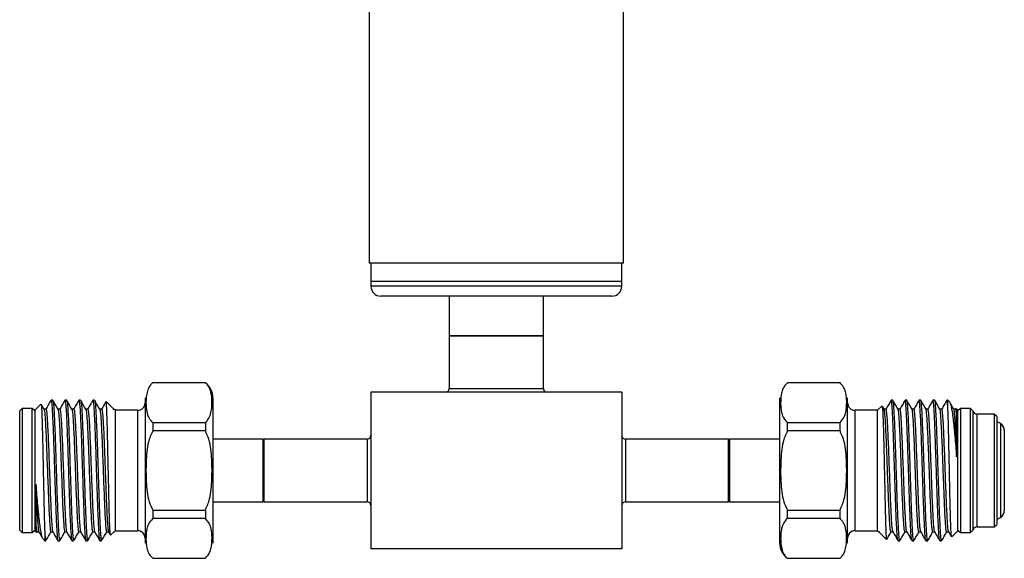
# Model space of a CAD drawing. Header units: inches. Extents: x 3.21 to 12.47, y 1.43 to 9.58.
# Tile 3 of 11: x 7.09 to 9.05, y 3.61 to 4.68. Entities that reach past the tile are written whole.
import ezdxf

# ---------------------------------------------------------------- set-up
doc = ezdxf.new("R2010")
doc.units = ezdxf.units.IN
doc.header["$MEASUREMENT"] = 0

msp = doc.modelspace()

# ---------------------------------------------------------------- linework, layer by layer
at = {"color": 7, "linetype": 'Continuous', "lineweight": 25}
for p, q in [((8.2929, 4.1974), (8.2929, 5.2831)), ((7.7859, 4.8992), (7.7859, 4.1974)), ((8.2929, 4.1974), (7.7859, 4.1974)), ((7.7894, 4.1974), (7.7894, 4.161)), ((8.2894, 4.161), (8.2894, 4.1974)), ((7.7894, 4.161), (7.7894, 4.1512)), ((8.2161, 4.161), (7.7894, 4.161)), ((8.2894, 4.161), (8.2161, 4.161)), ((8.2894, 4.1512), (8.2894, 4.161)), ((8.2161, 4.1512), (7.7894, 4.1512)), ((8.2894, 4.1512), (8.2161, 4.1512)), ((8.2022, 4.1315), (7.8091, 4.1315)), ((7.9456, 4.1315), (7.9456, 4.0528)), ((8.1331, 4.0528), (8.1331, 4.1315)), ((8.2697, 4.1315), (8.2022, 4.1315)), ((7.9456, 4.0528), (7.9456, 3.9478)), ((7.9456, 4.0528), (8.1331, 4.0528)), ((8.1057, 4.0528), (7.9456, 4.0528)), ((8.1331, 4.0528), (8.1057, 4.0528)), ((8.1331, 3.9478), (8.1331, 4.0528)), ((7.4594, 3.959), (7.3544, 3.959)), ((7.3544, 3.959), (7.3544, 3.9587)), ((7.4594, 3.9587), (7.3544, 3.9587)), ((7.4594, 3.959), (7.4594, 3.9587)), ((7.9456, 3.9478), (8.1331, 3.9478)), ((8.7244, 3.959), (8.6194, 3.959)), ((8.6194, 3.9587), (8.6194, 3.959)), ((8.7244, 3.9587), (8.6194, 3.9587)), ((8.7244, 3.9587), (8.7244, 3.959)), ((7.3394, 3.929), (7.3394, 3.9096)), ((7.4744, 3.929), (7.4744, 3.9096)), ((7.7894, 3.9403), (7.7894, 3.6278)), ((8.2894, 3.9403), (7.7894, 3.9403)), ((8.2894, 3.9403), (8.2894, 3.6278)), ((8.6044, 3.6584), (8.6044, 3.929)), ((8.7394, 3.6584), (8.7394, 3.929)), ((7.0943, 3.9078), (7.0893, 3.9033)), ((7.1144, 3.9078), (7.0943, 3.9078)), ((7.0943, 3.9078), (7.0943, 3.6603)), ((7.1194, 3.9028), (7.1144, 3.9078)), ((7.1144, 3.6603), (7.1144, 3.9078)), ((7.1316, 3.9162), (7.1194, 3.904)), ((7.1416, 3.9064), (7.1378, 3.9064)), ((7.1552, 3.924), (7.1518, 3.924)), ((7.1694, 3.9064), (7.1655, 3.9064)), ((7.183, 3.924), (7.1795, 3.924)), ((7.1972, 3.9064), (7.1933, 3.9064)), ((7.2108, 3.924), (7.2073, 3.924)), ((7.225, 3.9064), (7.2211, 3.9064)), ((7.2386, 3.924), (7.2351, 3.924)), ((7.2527, 3.9064), (7.2489, 3.9064)), ((7.2761, 3.9072), (7.2618, 3.9216)), ((7.2759, 3.907), (7.2769, 3.9058)), ((7.2794, 3.904), (7.2769, 3.9064)), ((7.3394, 3.9096), (7.3394, 3.639)), ((7.4744, 3.9096), (7.4744, 3.639)), ((8.8083, 3.913), (8.7994, 3.904)), ((8.8124, 3.9062), (8.8087, 3.9126)), ((8.8161, 3.9064), (8.8123, 3.9064)), ((8.8298, 3.924), (8.8263, 3.924)), ((8.8439, 3.9064), (8.84, 3.9064)), ((8.8575, 3.924), (8.8541, 3.924)), ((8.8717, 3.9064), (8.8678, 3.9064)), ((8.8853, 3.924), (8.8818, 3.924)), ((8.8995, 3.9064), (8.8956, 3.9064)), ((8.9131, 3.924), (8.9096, 3.924)), ((8.9272, 3.9064), (8.9234, 3.9064)), ((8.9394, 3.924), (8.9374, 3.924)), ((8.943, 3.9204), (8.9394, 3.924)), ((8.9394, 3.9098), (8.9394, 3.924)), ((8.955, 3.9064), (8.9512, 3.9064)), ((8.9555, 3.9075), (8.9549, 3.9064)), ((8.9594, 3.904), (8.9559, 3.9075)), ((8.9644, 3.9078), (8.9594, 3.9028)), ((8.9844, 3.9078), (8.9644, 3.9078)), ((8.9644, 3.9078), (8.9644, 3.6603)), ((8.9894, 3.9033), (8.9844, 3.9078)), ((8.9844, 3.784), (8.9844, 3.9078)), ((7.0893, 3.784), (7.0893, 3.9033)), ((7.1194, 3.904), (7.1194, 3.8879)), ((7.1194, 3.8879), (7.1194, 3.664)), ((7.3244, 3.904), (7.2794, 3.904)), ((7.2794, 3.904), (7.2794, 3.8879)), ((7.2794, 3.8879), (7.2794, 3.664)), ((7.3244, 3.904), (7.3244, 3.8879)), ((7.3244, 3.8879), (7.3244, 3.664)), ((8.7994, 3.904), (8.7544, 3.904)), ((8.7544, 3.6801), (8.7544, 3.904)), ((8.7994, 3.6801), (8.7994, 3.904)), ((8.9594, 3.6801), (8.9594, 3.904)), ((8.9894, 3.9033), (8.9894, 3.6648)), ((9.0319, 3.8965), (8.9969, 3.8965)), ((8.9969, 3.8965), (8.9969, 3.6715)), ((9.0369, 3.8915), (9.0319, 3.8965)), ((9.0319, 3.8965), (9.0319, 3.6715)), ((9.0369, 3.8915), (9.0369, 3.6765)), ((7.3544, 3.8799), (7.3544, 3.8628)), ((7.3544, 3.8799), (7.4594, 3.8799)), ((7.4594, 3.8799), (7.4594, 3.8628)), ((8.6194, 3.8628), (8.6194, 3.8799)), ((8.6194, 3.8799), (8.7244, 3.8799)), ((8.7244, 3.8628), (8.7244, 3.8799)), ((9.0444, 3.8775), (9.0369, 3.8818)), ((9.0444, 3.8775), (9.0444, 3.6905)), ((7.4594, 3.8628), (7.3544, 3.8628)), ((8.7244, 3.8628), (8.6194, 3.8628)), ((9.0519, 3.8645), (9.0519, 3.7035)), ((7.5744, 3.8465), (7.4744, 3.8465)), ((7.5769, 3.844), (7.5744, 3.8465)), ((7.5744, 3.7215), (7.5744, 3.8465)), ((7.7819, 3.8465), (7.5769, 3.8465)), ((7.5769, 3.7215), (7.5769, 3.8465)), ((7.7819, 3.8465), (7.7819, 3.7215)), ((8.5019, 3.8465), (8.2969, 3.8465)), ((8.2969, 3.8465), (8.2969, 3.7215)), ((8.5044, 3.8465), (8.5019, 3.844)), ((8.5019, 3.7215), (8.5019, 3.8465)), ((8.6044, 3.8465), (8.5044, 3.8465)), ((8.5044, 3.8465), (8.5044, 3.7215)), ((7.0893, 3.6648), (7.0893, 3.784)), ((8.9844, 3.6603), (8.9844, 3.784)), ((7.4744, 3.7215), (7.5744, 3.7215)), ((7.5744, 3.7215), (7.5769, 3.724)), ((7.5769, 3.7215), (7.7819, 3.7215)), ((8.2969, 3.7215), (8.5019, 3.7215)), ((8.5019, 3.724), (8.5044, 3.7215)), ((8.5044, 3.7215), (8.6044, 3.7215)), ((7.3544, 3.7052), (7.3544, 3.6881)), ((7.3544, 3.7052), (7.4594, 3.7052)), ((7.4594, 3.7052), (7.4594, 3.6881)), ((8.6194, 3.6881), (8.6194, 3.7052)), ((8.6194, 3.7052), (8.7244, 3.7052)), ((8.7244, 3.6881), (8.7244, 3.7052)), ((9.0369, 3.6862), (9.0444, 3.6905)), ((7.4594, 3.6881), (7.3544, 3.6881)), ((8.7244, 3.6881), (8.6194, 3.6881)), ((8.7544, 3.664), (8.7544, 3.6801)), ((8.7994, 3.664), (8.7994, 3.6801)), ((8.9594, 3.664), (8.9594, 3.6801)), ((8.9969, 3.6715), (9.0319, 3.6715)), ((9.0319, 3.6715), (9.0369, 3.6765)), ((7.0893, 3.6648), (7.0943, 3.6603)), ((7.0943, 3.6603), (7.1144, 3.6603)), ((7.1144, 3.6603), (7.1194, 3.6653)), ((7.1194, 3.664), (7.1228, 3.6605)), ((7.1232, 3.6605), (7.1239, 3.6616)), ((7.1237, 3.6616), (7.1276, 3.6616)), ((7.1394, 3.6582), (7.1394, 3.644)), ((7.1515, 3.6616), (7.1554, 3.6616)), ((7.1793, 3.6616), (7.1831, 3.6616)), ((7.2071, 3.6616), (7.2109, 3.6616)), ((7.2348, 3.6616), (7.2387, 3.6616)), ((7.2626, 3.6616), (7.2665, 3.6616)), ((7.2663, 3.6618), (7.27, 3.6554)), ((7.2704, 3.655), (7.2794, 3.664)), ((7.2794, 3.664), (7.3244, 3.664)), ((8.6044, 3.639), (8.6044, 3.6584)), ((8.7394, 3.639), (8.7394, 3.6584)), ((8.7544, 3.664), (8.7994, 3.664)), ((8.7994, 3.664), (8.8018, 3.6616)), ((8.8029, 3.661), (8.8018, 3.6622)), ((8.8026, 3.6608), (8.817, 3.6464)), ((8.826, 3.6616), (8.8299, 3.6616)), ((8.8538, 3.6616), (8.8577, 3.6616)), ((8.8816, 3.6616), (8.8854, 3.6616)), ((8.9093, 3.6616), (8.9132, 3.6616)), ((8.9371, 3.6616), (8.941, 3.6616)), ((8.9472, 3.6518), (8.9594, 3.664)), ((8.9594, 3.6653), (8.9644, 3.6603)), ((8.9644, 3.6603), (8.9844, 3.6603)), ((8.9844, 3.6603), (8.9894, 3.6648)), ((7.1358, 3.6476), (7.1394, 3.644)), ((7.1394, 3.644), (7.1414, 3.644)), ((7.1657, 3.644), (7.1691, 3.644)), ((7.1934, 3.644), (7.1969, 3.644)), ((7.2212, 3.644), (7.2247, 3.644)), ((7.249, 3.644), (7.2525, 3.644)), ((8.8402, 3.644), (8.8436, 3.644)), ((8.8679, 3.644), (8.8714, 3.644)), ((8.8957, 3.644), (8.8992, 3.644)), ((8.9235, 3.644), (8.927, 3.644)), ((8.2894, 3.6278), (7.7894, 3.6278)), ((7.3544, 3.6093), (7.3544, 3.609)), ((7.3544, 3.6093), (7.4594, 3.6093)), ((7.3544, 3.609), (7.4594, 3.609)), ((7.4594, 3.6093), (7.4594, 3.609)), ((8.6194, 3.609), (8.6194, 3.6093)), ((8.6194, 3.6093), (8.7244, 3.6093)), ((8.6194, 3.609), (8.7244, 3.609)), ((8.7244, 3.609), (8.7244, 3.6093))]:
    msp.add_line(p, q, dxfattribs=at)
for centre, radius, start, end in [((7.8091, 4.1512), 0.0197, 180, 270), ((8.2697, 4.1512), 0.0197, 270, 0), ((7.4369, 3.929), 0.0375, 0, 53.1301), ((7.9381, 3.9478), 0.0075, 270, 0), ((8.1406, 3.9478), 0.0075, 180, 270), ((7.3244, 3.919), 0.015, 270, 0), ((8.7544, 3.919), 0.015, 180, 270), ((8.9969, 3.904), 0.0075, 185.7392, 270), ((9.0369, 3.8645), 0.015, 0, 60), ((7.7819, 3.854), 0.0075, 270, 360), ((8.2969, 3.854), 0.0075, 180, 270), ((7.7819, 3.714), 0.0075, 0, 90), ((8.2969, 3.714), 0.0075, 90, 180), ((9.0369, 3.7035), 0.015, 300, 0), ((8.9969, 3.664), 0.0075, 90, 174.2608), ((7.3244, 3.649), 0.015, 0, 90), ((8.7544, 3.649), 0.015, 90, 180), ((8.6419, 3.639), 0.0375, 180, 233.1301)]:
    msp.add_arc(centre, radius, start, end, dxfattribs=at)
for points, knots in [([(7.3544, 3.9587), (7.3525, 3.9569), (7.3473, 3.9517), (7.3434, 3.9421), (7.3414, 3.9307), (7.3409, 3.9184), (7.3415, 3.9054), (7.3442, 3.894), (7.3487, 3.8855), (7.3525, 3.8818), (7.3544, 3.8799)], [0, 0, 0, 0, 0.07519, 0.216129, 0.360849, 0.499976, 0.672427, 0.846348, 0.922349, 1, 1, 1, 1]), ([(7.4594, 3.8799), (7.4612, 3.8817), (7.4665, 3.8869), (7.4703, 3.8966), (7.4723, 3.9079), (7.4728, 3.9202), (7.4722, 3.9333), (7.4696, 3.9446), (7.465, 3.9532), (7.4613, 3.9569), (7.4594, 3.9587)], [0, 0, 0, 0, 0.07519, 0.216129, 0.360849, 0.499976, 0.672427, 0.846348, 0.922349, 1, 1, 1, 1]), ([(8.6194, 3.9587), (8.6162, 3.9551), (8.6103, 3.9484), (8.6075, 3.9379), (8.6059, 3.9247), (8.6059, 3.9114), (8.6081, 3.8981), (8.6113, 3.8884), (8.6168, 3.8826), (8.6194, 3.8799)], [0, 0, 0, 0, 0.147846, 0.269258, 0.390884, 0.638826, 0.763296, 0.889057, 1, 1, 1, 1]), ([(8.7244, 3.8799), (8.7276, 3.8836), (8.7335, 3.8902), (8.7362, 3.9007), (8.7379, 3.9139), (8.7378, 3.9272), (8.7356, 3.9406), (8.7324, 3.9502), (8.7269, 3.956), (8.7244, 3.9587)], [0, 0, 0, 0, 0.147846, 0.269258, 0.390884, 0.638826, 0.763296, 0.889057, 1, 1, 1, 1]), ([(7.132, 3.9161), (7.132, 3.9161), (7.1322, 3.9163), (7.1326, 3.9131), (7.133, 3.9062), (7.1335, 3.8955), (7.134, 3.8817), (7.1344, 3.865), (7.1349, 3.846), (7.1354, 3.825), (7.1358, 3.8028), (7.1363, 3.7798), (7.1368, 3.757), (7.1373, 3.7345), (7.1377, 3.7135), (7.1382, 3.6942), (7.1387, 3.6743), (7.1391, 3.6642), (7.1394, 3.6582)], [0, 0, 0, 0, 0.013647, 0.075239, 0.138617, 0.200207, 0.263542, 0.325861, 0.389968, 0.45258, 0.516996, 0.579976, 0.644745, 0.708377, 0.773855, 0.83751, 0.902952, 1, 1, 1, 1]), ([(7.1379, 3.9062), (7.1362, 3.9091), (7.1343, 3.9124), (7.1323, 3.9158), (7.1321, 3.9162)], [0, 0, 0, 0, 0.883488, 1, 1, 1, 1]), ([(7.1515, 3.9238), (7.1498, 3.9208), (7.1464, 3.915), (7.143, 3.9091), (7.1413, 3.9062)], [0, 0, 0, 0, 0.500046, 1, 1, 1, 1]), ([(7.1416, 3.906), (7.1419, 3.9058), (7.1425, 3.9053), (7.1434, 3.8975), (7.1444, 3.8844), (7.1453, 3.8662), (7.1464, 3.8439), (7.1474, 3.8176), (7.1484, 3.788), (7.1495, 3.7574), (7.1506, 3.7293), (7.1516, 3.7054), (7.1526, 3.686), (7.1536, 3.6721), (7.1545, 3.6639), (7.155, 3.6629), (7.1552, 3.6625)], [0, 0, 0, 0, 0.058827, 0.131023, 0.201693, 0.273736, 0.346376, 0.417831, 0.499664, 0.583183, 0.660135, 0.735989, 0.808429, 0.880869, 0.951704, 1, 1, 1, 1]), ([(7.1518, 3.9235), (7.152, 3.9232), (7.1526, 3.9227), (7.1536, 3.9138), (7.1545, 3.8988), (7.1555, 3.878), (7.1565, 3.8525), (7.1575, 3.8238), (7.1584, 3.7933), (7.1594, 3.7621), (7.1604, 3.7321), (7.1613, 3.7047), (7.1623, 3.681), (7.1633, 3.6622), (7.1643, 3.6499), (7.1651, 3.6439), (7.1655, 3.6446), (7.1657, 3.6448)], [0, 0, 0, 0, 0.057518, 0.128213, 0.197414, 0.267958, 0.339087, 0.409056, 0.47858, 0.549599, 0.620424, 0.689678, 0.760051, 0.831202, 0.901383, 0.970745, 1, 1, 1, 1]), ([(7.1657, 3.9062), (7.164, 3.9091), (7.1606, 3.915), (7.1572, 3.9209), (7.1555, 3.9238)], [0, 0, 0, 0, 0.499953, 1, 1, 1, 1]), ([(7.1555, 3.9234), (7.1555, 3.9235), (7.1559, 3.924), (7.1566, 3.9183), (7.1576, 3.9063), (7.1585, 3.8878), (7.1595, 3.8643), (7.1605, 3.8369), (7.1614, 3.807), (7.1624, 3.776), (7.1634, 3.7452), (7.1644, 3.7164), (7.1653, 3.6919), (7.1663, 3.6721), (7.1671, 3.6574), (7.168, 3.6481), (7.1686, 3.6438), (7.169, 3.6444), (7.1691, 3.6446)], [0, 0, 0, 0, 0.008964, 0.081274, 0.152214, 0.223154, 0.295464, 0.367378, 0.437771, 0.509531, 0.581885, 0.653061, 0.723782, 0.788342, 0.852895, 0.915644, 0.978419, 1, 1, 1, 1]), ([(7.1793, 3.9238), (7.1776, 3.9208), (7.1742, 3.915), (7.1708, 3.9091), (7.1691, 3.9062)], [0, 0, 0, 0, 0.500046, 1, 1, 1, 1]), ([(7.1694, 3.906), (7.1697, 3.9058), (7.1703, 3.9053), (7.1712, 3.8975), (7.1721, 3.8844), (7.1731, 3.8662), (7.1741, 3.8439), (7.1751, 3.8176), (7.1762, 3.788), (7.1773, 3.7574), (7.1784, 3.7293), (7.1794, 3.7054), (7.1804, 3.686), (7.1814, 3.6721), (7.1822, 3.6639), (7.1828, 3.6629), (7.183, 3.6625)], [0, 0, 0, 0, 0.058827, 0.131023, 0.201693, 0.273736, 0.346376, 0.417831, 0.499664, 0.583183, 0.660135, 0.735989, 0.808429, 0.880869, 0.951704, 1, 1, 1, 1]), ([(7.1795, 3.9235), (7.1798, 3.9232), (7.1804, 3.9227), (7.1814, 3.9138), (7.1823, 3.8988), (7.1833, 3.878), (7.1843, 3.8525), (7.1852, 3.8238), (7.1862, 3.7933), (7.1872, 3.7621), (7.1882, 3.7321), (7.1891, 3.7047), (7.1901, 3.681), (7.1911, 3.6622), (7.1921, 3.6499), (7.1928, 3.6439), (7.1933, 3.6446), (7.1934, 3.6448)], [0, 0, 0, 0, 0.057518, 0.128213, 0.197414, 0.267958, 0.339087, 0.409056, 0.47858, 0.549599, 0.620424, 0.689678, 0.760051, 0.831202, 0.901383, 0.970745, 1, 1, 1, 1]), ([(7.1934, 3.9062), (7.1917, 3.9091), (7.1883, 3.915), (7.185, 3.9209), (7.1833, 3.9238)], [0, 0, 0, 0, 0.499953, 1, 1, 1, 1]), ([(7.1833, 3.9234), (7.1833, 3.9235), (7.1837, 3.924), (7.1844, 3.9183), (7.1853, 3.9063), (7.1863, 3.8878), (7.1873, 3.8643), (7.1883, 3.8369), (7.1892, 3.807), (7.1902, 3.776), (7.1912, 3.7452), (7.1922, 3.7164), (7.1931, 3.6919), (7.194, 3.6721), (7.1949, 3.6574), (7.1958, 3.6481), (7.1964, 3.6438), (7.1968, 3.6444), (7.1969, 3.6446)], [0, 0, 0, 0, 0.008964, 0.081274, 0.152214, 0.223154, 0.295464, 0.367378, 0.437771, 0.509531, 0.581885, 0.653061, 0.723782, 0.788342, 0.852895, 0.915644, 0.978419, 1, 1, 1, 1]), ([(7.2071, 3.9238), (7.2054, 3.9208), (7.202, 3.915), (7.1986, 3.9091), (7.1969, 3.9062)], [0, 0, 0, 0, 0.500046, 1, 1, 1, 1]), ([(7.1972, 3.906), (7.1974, 3.9058), (7.1981, 3.9053), (7.199, 3.8975), (7.1999, 3.8844), (7.2009, 3.8662), (7.2019, 3.8439), (7.2029, 3.8176), (7.204, 3.788), (7.2051, 3.7574), (7.2062, 3.7293), (7.2072, 3.7054), (7.2082, 3.686), (7.2092, 3.6721), (7.21, 3.6639), (7.2106, 3.6629), (7.2108, 3.6625)], [0, 0, 0, 0, 0.058827, 0.131023, 0.201693, 0.273736, 0.346376, 0.417831, 0.499664, 0.583183, 0.660135, 0.735989, 0.808429, 0.880869, 0.951704, 1, 1, 1, 1]), ([(7.2073, 3.9235), (7.2076, 3.9232), (7.2082, 3.9227), (7.2091, 3.9138), (7.2101, 3.8988), (7.211, 3.878), (7.2121, 3.8525), (7.213, 3.8238), (7.214, 3.7933), (7.215, 3.7621), (7.216, 3.7321), (7.2169, 3.7047), (7.2179, 3.681), (7.2189, 3.6622), (7.2199, 3.6499), (7.2206, 3.6439), (7.2211, 3.6446), (7.2212, 3.6448)], [0, 0, 0, 0, 0.057518, 0.128213, 0.197414, 0.267958, 0.339087, 0.409056, 0.47858, 0.549599, 0.620424, 0.689678, 0.760051, 0.831202, 0.901383, 0.970745, 1, 1, 1, 1]), ([(7.2212, 3.9062), (7.2195, 3.9091), (7.2161, 3.915), (7.2127, 3.9209), (7.211, 3.9238)], [0, 0, 0, 0, 0.4999528, 1, 1, 1, 1]), ([(7.211, 3.9234), (7.2111, 3.9235), (7.2115, 3.924), (7.2122, 3.9183), (7.2131, 3.9063), (7.2141, 3.8878), (7.2151, 3.8643), (7.2161, 3.8369), (7.217, 3.807), (7.218, 3.776), (7.219, 3.7452), (7.22, 3.7164), (7.2209, 3.6919), (7.2218, 3.6721), (7.2227, 3.6574), (7.2235, 3.6481), (7.2242, 3.6438), (7.2246, 3.6444), (7.2247, 3.6446)], [0, 0, 0, 0, 0.008964, 0.081274, 0.152214, 0.223154, 0.295464, 0.367378, 0.437771, 0.509531, 0.581885, 0.653061, 0.723782, 0.788342, 0.852895, 0.915644, 0.978419, 1, 1, 1, 1]), ([(7.2348, 3.9238), (7.2331, 3.9208), (7.2298, 3.915), (7.2264, 3.9091), (7.2247, 3.9062)], [0, 0, 0, 0, 0.500046, 1, 1, 1, 1]), ([(7.225, 3.906), (7.2252, 3.9058), (7.2258, 3.9053), (7.2268, 3.8975), (7.2277, 3.8844), (7.2287, 3.8662), (7.2297, 3.8439), (7.2307, 3.8176), (7.2317, 3.788), (7.2329, 3.7574), (7.234, 3.7293), (7.2349, 3.7054), (7.236, 3.686), (7.237, 3.6721), (7.2378, 3.6639), (7.2383, 3.6629), (7.2386, 3.6625)], [0, 0, 0, 0, 0.058827, 0.131023, 0.201693, 0.273736, 0.346376, 0.417831, 0.499664, 0.583183, 0.660135, 0.735989, 0.808429, 0.880869, 0.951704, 1, 1, 1, 1]), ([(7.2351, 3.9235), (7.2354, 3.9232), (7.236, 3.9227), (7.2369, 3.9138), (7.2378, 3.8988), (7.2388, 3.878), (7.2398, 3.8525), (7.2408, 3.8238), (7.2417, 3.7933), (7.2427, 3.7621), (7.2438, 3.7321), (7.2447, 3.7047), (7.2457, 3.681), (7.2467, 3.6622), (7.2476, 3.6499), (7.2484, 3.6439), (7.2489, 3.6446), (7.249, 3.6448)], [0, 0, 0, 0, 0.057518, 0.128213, 0.197414, 0.267958, 0.339087, 0.409056, 0.47858, 0.549599, 0.620424, 0.689678, 0.760051, 0.831202, 0.901383, 0.970745, 1, 1, 1, 1]), ([(7.249, 3.9062), (7.2473, 3.9091), (7.2439, 3.915), (7.2405, 3.9209), (7.2388, 3.9238)], [0, 0, 0, 0, 0.499953, 1, 1, 1, 1]), ([(7.2388, 3.9234), (7.2389, 3.9235), (7.2392, 3.924), (7.24, 3.9183), (7.2409, 3.9063), (7.2418, 3.8878), (7.2429, 3.8643), (7.2439, 3.8369), (7.2448, 3.807), (7.2458, 3.776), (7.2468, 3.7452), (7.2477, 3.7164), (7.2486, 3.6919), (7.2496, 3.6721), (7.2505, 3.6574), (7.2513, 3.6481), (7.252, 3.6438), (7.2524, 3.6444), (7.2525, 3.6446)], [0, 0, 0, 0, 0.008964, 0.081274, 0.152214, 0.223154, 0.295464, 0.367378, 0.437771, 0.509531, 0.581885, 0.653061, 0.723782, 0.788342, 0.852895, 0.915644, 0.978419, 1, 1, 1, 1]), ([(7.2613, 3.9216), (7.2601, 3.9194), (7.2571, 3.9142), (7.2541, 3.9091), (7.2524, 3.9062)], [0, 0, 0, 0, 0.428712, 1, 1, 1, 1]), ([(7.2527, 3.906), (7.253, 3.9058), (7.2536, 3.9053), (7.2545, 3.8975), (7.2555, 3.8844), (7.2565, 3.8662), (7.2575, 3.8439), (7.2585, 3.8176), (7.2595, 3.788), (7.2607, 3.7574), (7.2617, 3.7293), (7.2627, 3.7054), (7.2637, 3.686), (7.2647, 3.6721), (7.2656, 3.6639), (7.2661, 3.6629), (7.2663, 3.6625)], [0, 0, 0, 0, 0.058827, 0.131023, 0.201693, 0.273736, 0.346376, 0.417831, 0.499664, 0.583183, 0.660135, 0.735989, 0.808429, 0.880869, 0.951704, 1, 1, 1, 1]), ([(7.2702, 3.6555), (7.2701, 3.6557), (7.2699, 3.6561), (7.2695, 3.6609), (7.269, 3.6694), (7.2685, 3.6811), (7.268, 3.6959), (7.2676, 3.7132), (7.2671, 3.7327), (7.2667, 3.7537), (7.2662, 3.7758), (7.2657, 3.7982), (7.2652, 3.8205), (7.2648, 3.8417), (7.2643, 3.8616), (7.2638, 3.8793), (7.2633, 3.8947), (7.2629, 3.9069), (7.2624, 3.9157), (7.262, 3.9208), (7.2617, 3.9212), (7.2616, 3.9214)], [0, 0, 0, 0, 0.0335856, 0.0871169, 0.1393375, 0.1930309, 0.2459478, 0.3003993, 0.3533127, 0.4077138, 0.4614148, 0.5166667, 0.5704738, 0.6258183, 0.6800939, 0.7359181, 0.7906153, 0.8468958, 0.9017544, 0.9581603, 1, 1, 1, 1]), ([(7.2769, 3.9058), (7.2769, 3.9061), (7.2769, 3.9066), (7.2769, 3.9061), (7.2769, 3.9059)], [0, 0, 0, 0, 0.657479, 1, 1, 1, 1]), ([(8.8085, 3.9125), (8.8086, 3.9123), (8.8089, 3.9119), (8.8093, 3.9071), (8.8097, 3.8986), (8.8102, 3.8869), (8.8107, 3.8721), (8.8112, 3.8548), (8.8116, 3.8353), (8.8121, 3.8143), (8.8126, 3.7922), (8.8131, 3.7698), (8.8135, 3.7475), (8.814, 3.7263), (8.8144, 3.7064), (8.8149, 3.6887), (8.8154, 3.6733), (8.8158, 3.6611), (8.8163, 3.6523), (8.8168, 3.6472), (8.817, 3.6468), (8.8171, 3.6466)], [0, 0, 0, 0, 0.033586, 0.087117, 0.139337, 0.193031, 0.245948, 0.300399, 0.353313, 0.407714, 0.461415, 0.516667, 0.570474, 0.625818, 0.680094, 0.735918, 0.790615, 0.846896, 0.901754, 0.95816, 1, 1, 1, 1]), ([(8.826, 3.662), (8.8257, 3.6622), (8.8251, 3.6627), (8.8242, 3.6705), (8.8233, 3.6836), (8.8223, 3.7018), (8.8213, 3.7241), (8.8203, 3.7504), (8.8192, 3.78), (8.8181, 3.8106), (8.817, 3.8387), (8.816, 3.8626), (8.815, 3.882), (8.814, 3.8959), (8.8132, 3.9041), (8.8126, 3.9051), (8.8124, 3.9055)], [0, 0, 0, 0, 0.058827, 0.131023, 0.201693, 0.273736, 0.346376, 0.417831, 0.499664, 0.583183, 0.660135, 0.735989, 0.808429, 0.880869, 0.951704, 1, 1, 1, 1]), ([(8.826, 3.9238), (8.8243, 3.9209), (8.821, 3.9151), (8.8176, 3.9093), (8.816, 3.9064)], [0, 0, 0, 0, 0.506747, 1, 1, 1, 1]), ([(8.8297, 3.6626), (8.8296, 3.6627), (8.8291, 3.6632), (8.8282, 3.6706), (8.8273, 3.6836), (8.8263, 3.7018), (8.8253, 3.7241), (8.8243, 3.7492), (8.8234, 3.7759), (8.8224, 3.8031), (8.8214, 3.8294), (8.8204, 3.8534), (8.8195, 3.8741), (8.8187, 3.8872), (8.8178, 3.8974), (8.8171, 3.9048), (8.8165, 3.9058), (8.8161, 3.9063)], [0, 0, 0, 0, 0.038686, 0.110791, 0.181371, 0.253323, 0.325871, 0.397236, 0.468146, 0.540582, 0.61282, 0.683455, 0.755232, 0.827802, 0.856433, 0.930622, 1, 1, 1, 1]), ([(8.8399, 3.6446), (8.8399, 3.6445), (8.8395, 3.644), (8.8388, 3.6497), (8.8378, 3.6617), (8.8369, 3.6802), (8.8359, 3.7037), (8.8349, 3.7311), (8.834, 3.761), (8.833, 3.792), (8.832, 3.8228), (8.831, 3.8516), (8.8301, 3.8761), (8.8292, 3.8959), (8.8283, 3.9106), (8.8274, 3.9199), (8.8268, 3.9242), (8.8264, 3.9236), (8.8263, 3.9234)], [0, 0, 0, 0, 0.008964, 0.081274, 0.152214, 0.223154, 0.295464, 0.367378, 0.437771, 0.509531, 0.581885, 0.653061, 0.723782, 0.788342, 0.852895, 0.915644, 0.978419, 1, 1, 1, 1]), ([(8.8436, 3.6445), (8.8434, 3.6448), (8.8428, 3.6453), (8.8418, 3.6542), (8.8409, 3.6692), (8.8399, 3.69), (8.8389, 3.7155), (8.8379, 3.7442), (8.837, 3.7747), (8.836, 3.8059), (8.835, 3.8359), (8.8341, 3.8633), (8.8331, 3.887), (8.8321, 3.9058), (8.8311, 3.9181), (8.8304, 3.9241), (8.8299, 3.9234), (8.8298, 3.9232)], [0, 0, 0, 0, 0.057518, 0.128213, 0.197414, 0.267958, 0.339087, 0.409056, 0.47858, 0.549599, 0.620424, 0.689678, 0.760051, 0.831202, 0.901383, 0.970745, 1, 1, 1, 1]), ([(8.8402, 3.9062), (8.8385, 3.9091), (8.8351, 3.915), (8.8317, 3.9208), (8.83, 3.9238)], [0, 0, 0, 0, 0.499954, 1, 1, 1, 1]), ([(8.8538, 3.662), (8.8535, 3.6622), (8.8529, 3.6627), (8.852, 3.6705), (8.8511, 3.6836), (8.8501, 3.7018), (8.8491, 3.7241), (8.848, 3.7504), (8.847, 3.78), (8.8459, 3.8106), (8.8448, 3.8387), (8.8438, 3.8626), (8.8428, 3.882), (8.8418, 3.8959), (8.841, 3.9041), (8.8404, 3.9051), (8.8402, 3.9055)], [0, 0, 0, 0, 0.058827, 0.131023, 0.201693, 0.273736, 0.346376, 0.417831, 0.499664, 0.583183, 0.660135, 0.735989, 0.808429, 0.880869, 0.951704, 1, 1, 1, 1]), ([(8.8538, 3.9238), (8.8521, 3.9209), (8.8488, 3.9151), (8.8454, 3.9093), (8.8438, 3.9064)], [0, 0, 0, 0, 0.506747, 1, 1, 1, 1]), ([(8.8575, 3.6626), (8.8573, 3.6627), (8.8568, 3.6632), (8.856, 3.6706), (8.8551, 3.6836), (8.8541, 3.7018), (8.8531, 3.7241), (8.8521, 3.7492), (8.8512, 3.7759), (8.8502, 3.8031), (8.8491, 3.8294), (8.8482, 3.8534), (8.8472, 3.8741), (8.8464, 3.8872), (8.8456, 3.8974), (8.8449, 3.9048), (8.8442, 3.9058), (8.8439, 3.9063)], [0, 0, 0, 0, 0.038686, 0.110791, 0.181371, 0.253323, 0.325871, 0.397236, 0.468146, 0.540582, 0.61282, 0.683455, 0.755232, 0.827802, 0.856433, 0.930622, 1, 1, 1, 1]), ([(8.8677, 3.6446), (8.8677, 3.6445), (8.8673, 3.644), (8.8666, 3.6497), (8.8656, 3.6617), (8.8647, 3.6802), (8.8637, 3.7037), (8.8627, 3.7311), (8.8617, 3.761), (8.8608, 3.792), (8.8597, 3.8228), (8.8588, 3.8516), (8.8579, 3.8761), (8.8569, 3.8959), (8.856, 3.9106), (8.8552, 3.9199), (8.8546, 3.9242), (8.8542, 3.9236), (8.8541, 3.9234)], [0, 0, 0, 0, 0.008964, 0.081274, 0.152214, 0.223154, 0.295464, 0.367378, 0.437771, 0.509531, 0.581885, 0.653061, 0.723782, 0.788342, 0.852895, 0.915644, 0.978419, 1, 1, 1, 1]), ([(8.8714, 3.6445), (8.8711, 3.6448), (8.8705, 3.6453), (8.8696, 3.6542), (8.8687, 3.6692), (8.8677, 3.69), (8.8667, 3.7155), (8.8657, 3.7442), (8.8648, 3.7747), (8.8638, 3.8059), (8.8628, 3.8359), (8.8618, 3.8633), (8.8609, 3.887), (8.8599, 3.9058), (8.8589, 3.9181), (8.8581, 3.9241), (8.8577, 3.9234), (8.8575, 3.9232)], [0, 0, 0, 0, 0.057518, 0.128213, 0.197414, 0.267958, 0.339087, 0.409056, 0.47858, 0.549599, 0.620424, 0.689678, 0.760051, 0.831202, 0.901383, 0.970745, 1, 1, 1, 1]), ([(8.868, 3.9062), (8.8663, 3.9091), (8.8629, 3.915), (8.8595, 3.9208), (8.8578, 3.9238)], [0, 0, 0, 0, 0.499954, 1, 1, 1, 1]), ([(8.8816, 3.662), (8.8813, 3.6622), (8.8807, 3.6627), (8.8798, 3.6705), (8.8788, 3.6836), (8.8778, 3.7018), (8.8768, 3.7241), (8.8758, 3.7504), (8.8748, 3.78), (8.8736, 3.8106), (8.8726, 3.8387), (8.8716, 3.8626), (8.8706, 3.882), (8.8696, 3.8959), (8.8687, 3.9041), (8.8682, 3.9051), (8.868, 3.9055)], [0, 0, 0, 0, 0.058827, 0.131023, 0.201693, 0.273736, 0.346376, 0.417831, 0.499664, 0.583183, 0.660135, 0.735989, 0.808429, 0.880869, 0.951704, 1, 1, 1, 1]), ([(8.8816, 3.9238), (8.8799, 3.9209), (8.8766, 3.9151), (8.8732, 3.9093), (8.8715, 3.9064)], [0, 0, 0, 0, 0.506747, 1, 1, 1, 1]), ([(8.8853, 3.6626), (8.8851, 3.6627), (8.8846, 3.6632), (8.8838, 3.6706), (8.8828, 3.6836), (8.8819, 3.7018), (8.8808, 3.7241), (8.8799, 3.7492), (8.8789, 3.7759), (8.8779, 3.8031), (8.8769, 3.8294), (8.876, 3.8534), (8.875, 3.8741), (8.8742, 3.8872), (8.8734, 3.8974), (8.8727, 3.9048), (8.872, 3.9058), (8.8717, 3.9063)], [0, 0, 0, 0, 0.038686, 0.110791, 0.181371, 0.253323, 0.325871, 0.397236, 0.468146, 0.540582, 0.61282, 0.683455, 0.755232, 0.827802, 0.856433, 0.930622, 1, 1, 1, 1]), ([(8.8955, 3.6446), (8.8954, 3.6445), (8.8951, 3.644), (8.8943, 3.6497), (8.8934, 3.6617), (8.8925, 3.6802), (8.8914, 3.7037), (8.8904, 3.7311), (8.8895, 3.761), (8.8885, 3.792), (8.8875, 3.8228), (8.8866, 3.8516), (8.8857, 3.8761), (8.8847, 3.8959), (8.8838, 3.9106), (8.883, 3.9199), (8.8823, 3.9242), (8.8819, 3.9236), (8.8818, 3.9234)], [0, 0, 0, 0, 0.0089636, 0.0812739, 0.1522139, 0.2231539, 0.2954641, 0.3673775, 0.4377705, 0.5095308, 0.5818854, 0.6530609, 0.7237825, 0.7883419, 0.8528947, 0.9156441, 0.9784188, 1, 1, 1, 1]), ([(8.8992, 3.6445), (8.8989, 3.6448), (8.8983, 3.6453), (8.8974, 3.6542), (8.8965, 3.6692), (8.8955, 3.69), (8.8945, 3.7155), (8.8935, 3.7442), (8.8926, 3.7747), (8.8916, 3.8059), (8.8905, 3.8359), (8.8896, 3.8633), (8.8886, 3.887), (8.8876, 3.9058), (8.8867, 3.9181), (8.8859, 3.9241), (8.8854, 3.9234), (8.8853, 3.9232)], [0, 0, 0, 0, 0.057518, 0.128213, 0.197414, 0.267958, 0.339087, 0.409056, 0.47858, 0.549599, 0.620424, 0.689678, 0.760051, 0.831202, 0.901383, 0.970745, 1, 1, 1, 1]), ([(8.8958, 3.9062), (8.8941, 3.9091), (8.8907, 3.915), (8.8873, 3.9208), (8.8856, 3.9238)], [0, 0, 0, 0, 0.499954, 1, 1, 1, 1]), ([(8.9093, 3.662), (8.9091, 3.6622), (8.9085, 3.6627), (8.9075, 3.6705), (8.9066, 3.6836), (8.9056, 3.7018), (8.9046, 3.7241), (8.9036, 3.7504), (8.9026, 3.78), (8.9014, 3.8106), (8.9003, 3.8387), (8.8994, 3.8626), (8.8983, 3.882), (8.8973, 3.8959), (8.8965, 3.9041), (8.896, 3.9051), (8.8957, 3.9055)], [0, 0, 0, 0, 0.058827, 0.131023, 0.201693, 0.273736, 0.346376, 0.417831, 0.499664, 0.583183, 0.660135, 0.735989, 0.808429, 0.880869, 0.951704, 1, 1, 1, 1]), ([(8.9094, 3.9238), (8.9077, 3.9209), (8.9043, 3.9151), (8.901, 3.9093), (8.8993, 3.9064)], [0, 0, 0, 0, 0.506747, 1, 1, 1, 1]), ([(8.9131, 3.6626), (8.9129, 3.6627), (8.9124, 3.6632), (8.9115, 3.6706), (8.9106, 3.6836), (8.9096, 3.7018), (8.9086, 3.7241), (8.9077, 3.7492), (8.9067, 3.7759), (8.9057, 3.8031), (8.9047, 3.8294), (8.9038, 3.8534), (8.9028, 3.8741), (8.902, 3.8872), (8.9012, 3.8974), (8.9004, 3.9048), (8.8998, 3.9058), (8.8995, 3.9063)], [0, 0, 0, 0, 0.038686, 0.110791, 0.181371, 0.253323, 0.325871, 0.397236, 0.468146, 0.540582, 0.61282, 0.683455, 0.755232, 0.827802, 0.856433, 0.930622, 1, 1, 1, 1]), ([(8.9233, 3.6446), (8.9232, 3.6445), (8.9228, 3.644), (8.9221, 3.6497), (8.9212, 3.6617), (8.9202, 3.6802), (8.9192, 3.7037), (8.9182, 3.7311), (8.9173, 3.761), (8.9163, 3.792), (8.9153, 3.8228), (8.9143, 3.8516), (8.9134, 3.8761), (8.9125, 3.8959), (8.9116, 3.9106), (8.9108, 3.9199), (8.9101, 3.9242), (8.9097, 3.9236), (8.9096, 3.9234)], [0, 0, 0, 0, 0.0089636, 0.0812739, 0.1522139, 0.2231539, 0.2954641, 0.3673775, 0.4377705, 0.5095308, 0.5818854, 0.6530609, 0.7237825, 0.7883419, 0.8528947, 0.9156441, 0.9784188, 1, 1, 1, 1]), ([(8.927, 3.6445), (8.9267, 3.6448), (8.9261, 3.6453), (8.9252, 3.6542), (8.9242, 3.6692), (8.9233, 3.69), (8.9222, 3.7155), (8.9213, 3.7442), (8.9203, 3.7747), (8.9193, 3.8059), (8.9183, 3.8359), (8.9174, 3.8633), (8.9164, 3.887), (8.9154, 3.9058), (8.9144, 3.9181), (8.9137, 3.9241), (8.9132, 3.9234), (8.9131, 3.9232)], [0, 0, 0, 0, 0.057518, 0.128213, 0.197414, 0.267958, 0.339087, 0.409056, 0.47858, 0.549599, 0.620424, 0.689678, 0.760051, 0.831202, 0.901383, 0.970745, 1, 1, 1, 1]), ([(8.9235, 3.9062), (8.9218, 3.9091), (8.9184, 3.915), (8.915, 3.9208), (8.9133, 3.9238)], [0, 0, 0, 0, 0.499954, 1, 1, 1, 1]), ([(8.9371, 3.662), (8.9369, 3.6622), (8.9362, 3.6627), (8.9353, 3.6705), (8.9344, 3.6836), (8.9334, 3.7018), (8.9324, 3.7241), (8.9314, 3.7504), (8.9303, 3.78), (8.9292, 3.8106), (8.9281, 3.8387), (8.9271, 3.8626), (8.9261, 3.882), (8.9251, 3.8959), (8.9243, 3.9041), (8.9237, 3.9051), (8.9235, 3.9055)], [0, 0, 0, 0, 0.058827, 0.131023, 0.201693, 0.273736, 0.346376, 0.417831, 0.499664, 0.583183, 0.660135, 0.735989, 0.808429, 0.880869, 0.951704, 1, 1, 1, 1]), ([(8.9372, 3.9238), (8.9355, 3.9209), (8.9321, 3.9151), (8.9288, 3.9093), (8.9271, 3.9064)], [0, 0, 0, 0, 0.506747, 1, 1, 1, 1]), ([(8.9409, 3.6626), (8.9407, 3.6627), (8.9402, 3.6632), (8.9393, 3.6706), (8.9384, 3.6836), (8.9374, 3.7018), (8.9364, 3.7241), (8.9354, 3.7492), (8.9345, 3.7759), (8.9335, 3.8031), (8.9325, 3.8294), (8.9316, 3.8534), (8.9306, 3.8741), (8.9298, 3.8872), (8.929, 3.8974), (8.9282, 3.9048), (8.9276, 3.9058), (8.9272, 3.9063)], [0, 0, 0, 0, 0.038686, 0.110791, 0.181371, 0.253323, 0.325871, 0.397236, 0.468146, 0.540582, 0.61282, 0.683455, 0.755232, 0.827802, 0.856433, 0.930622, 1, 1, 1, 1]), ([(8.9394, 3.9098), (8.9391, 3.9132), (8.9385, 3.9201), (8.9379, 3.9242), (8.9375, 3.9236), (8.9374, 3.9234)], [0, 0, 0, 0, 0.426561, 0.853294, 1, 1, 1, 1]), ([(8.9468, 3.6519), (8.9467, 3.6519), (8.9465, 3.6517), (8.9462, 3.6549), (8.9457, 3.6618), (8.9453, 3.6725), (8.9448, 3.6863), (8.9443, 3.703), (8.9438, 3.722), (8.9434, 3.743), (8.9429, 3.7652), (8.9424, 3.7882), (8.942, 3.811), (8.9415, 3.8335), (8.941, 3.8545), (8.9406, 3.8738), (8.94, 3.8937), (8.9396, 3.9038), (8.9394, 3.9098)], [0, 0, 0, 0, 0.013647, 0.075239, 0.138617, 0.200207, 0.263542, 0.325861, 0.389968, 0.45258, 0.516996, 0.579976, 0.644745, 0.708377, 0.773855, 0.83751, 0.902952, 1, 1, 1, 1]), ([(8.9435, 3.9192), (8.9438, 3.9187), (8.9447, 3.9174), (8.9461, 3.9115), (8.9478, 3.9013), (8.9497, 3.8875), (8.9516, 3.871), (8.9533, 3.8528), (8.9551, 3.8326), (8.9563, 3.8183), (8.9569, 3.8111)], [0, 0, 0, 0, 0.06731, 0.200007, 0.336299, 0.477013, 0.606247, 0.739228, 0.867555, 1, 1, 1, 1]), ([(8.9513, 3.9062), (8.9496, 3.9091), (8.9471, 3.9135), (8.9446, 3.9178), (8.9437, 3.9193)], [0, 0, 0, 0, 0.671228, 1, 1, 1, 1]), ([(8.9569, 3.8111), (8.9566, 3.8204), (8.9559, 3.8388), (8.9549, 3.8626), (8.9539, 3.882), (8.9529, 3.8959), (8.9521, 3.9041), (8.9515, 3.9051), (8.9513, 3.9055)], [0, 0, 0, 0, 0.184617, 0.366603, 0.540396, 0.714189, 0.884131, 1, 1, 1, 1]), ([(8.9569, 3.8946), (8.9566, 3.8982), (8.956, 3.905), (8.9553, 3.9059), (8.955, 3.9063)], [0, 0, 0, 0, 0.516755, 1, 1, 1, 1]), ([(8.9569, 3.8946), (8.9568, 3.8974), (8.9565, 3.9029), (8.9561, 3.9069), (8.9558, 3.9072), (8.9557, 3.9073)], [0, 0, 0, 0, 0.3721952, 0.7550569, 1, 1, 1, 1]), ([(7.1379, 3.9054), (7.1381, 3.9053), (7.1386, 3.9048), (7.1394, 3.8974), (7.1403, 3.8844), (7.1413, 3.8662), (7.1423, 3.8439), (7.1433, 3.8188), (7.1442, 3.7921), (7.1453, 3.7649), (7.1463, 3.7386), (7.1472, 3.7146), (7.1482, 3.6939), (7.149, 3.6808), (7.1498, 3.6706), (7.1505, 3.6632), (7.1512, 3.6622), (7.1515, 3.6617)], [0, 0, 0, 0, 0.038686, 0.110791, 0.181371, 0.253323, 0.325871, 0.397236, 0.468146, 0.540582, 0.61282, 0.683455, 0.755232, 0.827802, 0.856433, 0.930622, 1, 1, 1, 1]), ([(7.1657, 3.9054), (7.1658, 3.9053), (7.1664, 3.9048), (7.1672, 3.8974), (7.1681, 3.8844), (7.1691, 3.8662), (7.1701, 3.8439), (7.1711, 3.8188), (7.172, 3.7921), (7.173, 3.7649), (7.174, 3.7386), (7.175, 3.7146), (7.1759, 3.6939), (7.1768, 3.6808), (7.1776, 3.6706), (7.1783, 3.6632), (7.179, 3.6622), (7.1793, 3.6617)], [0, 0, 0, 0, 0.038686, 0.110791, 0.181371, 0.253323, 0.325871, 0.397236, 0.468146, 0.540582, 0.61282, 0.683455, 0.755232, 0.827802, 0.856433, 0.930622, 1, 1, 1, 1]), ([(7.1934, 3.9054), (7.1936, 3.9053), (7.1941, 3.9048), (7.195, 3.8974), (7.1959, 3.8844), (7.1969, 3.8662), (7.1979, 3.8439), (7.1989, 3.8188), (7.1998, 3.7921), (7.2008, 3.7649), (7.2018, 3.7386), (7.2027, 3.7146), (7.2037, 3.6939), (7.2045, 3.6808), (7.2053, 3.6706), (7.2061, 3.6632), (7.2067, 3.6622), (7.2071, 3.6617)], [0, 0, 0, 0, 0.038686, 0.110791, 0.181371, 0.253323, 0.325871, 0.397236, 0.468146, 0.540582, 0.61282, 0.683455, 0.755232, 0.827802, 0.856433, 0.930622, 1, 1, 1, 1]), ([(7.2212, 3.9054), (7.2214, 3.9053), (7.2219, 3.9048), (7.2228, 3.8974), (7.2237, 3.8844), (7.2247, 3.8662), (7.2257, 3.8439), (7.2266, 3.8188), (7.2276, 3.7921), (7.2286, 3.7649), (7.2296, 3.7386), (7.2305, 3.7146), (7.2315, 3.6939), (7.2323, 3.6808), (7.2331, 3.6706), (7.2339, 3.6632), (7.2345, 3.6622), (7.2348, 3.6617)], [0, 0, 0, 0, 0.038686, 0.110791, 0.181371, 0.253323, 0.325871, 0.397236, 0.468146, 0.540582, 0.61282, 0.683455, 0.755232, 0.827802, 0.856433, 0.930622, 1, 1, 1, 1]), ([(7.249, 3.9054), (7.2492, 3.9053), (7.2497, 3.9048), (7.2505, 3.8974), (7.2515, 3.8844), (7.2524, 3.8662), (7.2535, 3.8439), (7.2544, 3.8188), (7.2554, 3.7921), (7.2564, 3.7649), (7.2574, 3.7386), (7.2583, 3.7146), (7.2593, 3.6939), (7.2601, 3.6808), (7.2609, 3.6706), (7.2616, 3.6632), (7.2623, 3.6622), (7.2626, 3.6617)], [0, 0, 0, 0, 0.038686, 0.110791, 0.181371, 0.253323, 0.325871, 0.397236, 0.468146, 0.540582, 0.61282, 0.683455, 0.755232, 0.827802, 0.856433, 0.930622, 1, 1, 1, 1]), ([(8.9569, 3.8111), (8.9569, 3.8137), (8.9569, 3.8268), (8.9569, 3.8456), (8.9569, 3.8653), (8.9569, 3.8818), (8.9569, 3.8899), (8.9569, 3.8946)], [0, 0, 0, 0, 0.072535, 0.365087, 0.551558, 0.738029, 1, 1, 1, 1]), ([(7.3544, 3.8628), (7.3512, 3.8555), (7.3453, 3.8422), (7.3425, 3.8212), (7.3409, 3.7948), (7.3409, 3.7682), (7.3431, 3.7415), (7.3463, 3.7222), (7.3518, 3.7106), (7.3544, 3.7052)], [0, 0, 0, 0, 0.147846, 0.269258, 0.390884, 0.638826, 0.763296, 0.889057, 1, 1, 1, 1]), ([(7.4594, 3.7052), (7.4626, 3.7125), (7.4685, 3.7258), (7.4712, 3.7468), (7.4729, 3.7732), (7.4728, 3.7998), (7.4706, 3.8265), (7.4674, 3.8458), (7.4619, 3.8574), (7.4594, 3.8628)], [0, 0, 0, 0, 0.147846, 0.269258, 0.390884, 0.638826, 0.763296, 0.889057, 1, 1, 1, 1]), ([(8.6194, 3.8628), (8.6162, 3.8555), (8.6103, 3.8422), (8.6075, 3.8212), (8.6059, 3.7948), (8.6059, 3.7682), (8.6081, 3.7415), (8.6113, 3.7222), (8.6168, 3.7106), (8.6194, 3.7052)], [0, 0, 0, 0, 0.147846, 0.269258, 0.390884, 0.638826, 0.763296, 0.889057, 1, 1, 1, 1]), ([(8.7244, 3.7052), (8.7276, 3.7125), (8.7335, 3.7258), (8.7362, 3.7468), (8.7379, 3.7732), (8.7378, 3.7998), (8.7356, 3.8265), (8.7324, 3.8458), (8.7269, 3.8574), (8.7244, 3.8628)], [0, 0, 0, 0, 0.147846, 0.269258, 0.390884, 0.638826, 0.763296, 0.889057, 1, 1, 1, 1]), ([(7.1218, 3.7569), (7.1218, 3.7543), (7.1218, 3.7412), (7.1218, 3.7224), (7.1218, 3.7027), (7.1218, 3.6862), (7.1218, 3.6781), (7.1218, 3.6734)], [0, 0, 0, 0, 0.0725354, 0.3650871, 0.551558, 0.7380288, 1, 1, 1, 1]), ([(7.1352, 3.6488), (7.1349, 3.6493), (7.134, 3.6506), (7.1327, 3.6565), (7.1309, 3.6667), (7.129, 3.6805), (7.1272, 3.697), (7.1254, 3.7152), (7.1237, 3.7354), (7.1224, 3.7497), (7.1218, 3.7569)], [0, 0, 0, 0, 0.06731, 0.200007, 0.336299, 0.477013, 0.606247, 0.739228, 0.867555, 1, 1, 1, 1]), ([(7.1218, 3.7569), (7.1221, 3.7476), (7.1228, 3.7292), (7.1238, 3.7054), (7.1248, 3.686), (7.1259, 3.6721), (7.1267, 3.6639), (7.1272, 3.6629), (7.1274, 3.6625)], [0, 0, 0, 0, 0.184617, 0.366603, 0.540396, 0.714189, 0.884131, 1, 1, 1, 1]), ([(7.1218, 3.6734), (7.1219, 3.6706), (7.1223, 3.6651), (7.1226, 3.6611), (7.1229, 3.6608), (7.123, 3.6607)], [0, 0, 0, 0, 0.3721952, 0.7550569, 1, 1, 1, 1]), ([(7.1218, 3.6734), (7.1221, 3.6698), (7.1228, 3.663), (7.1234, 3.6621), (7.1237, 3.6617)], [0, 0, 0, 0, 0.5167547, 1, 1, 1, 1]), ([(7.3544, 3.6881), (7.3512, 3.6844), (7.3453, 3.6778), (7.3425, 3.6673), (7.3409, 3.6541), (7.3409, 3.6408), (7.3431, 3.6274), (7.3463, 3.6178), (7.3518, 3.612), (7.3544, 3.6093)], [0, 0, 0, 0, 0.147846, 0.269258, 0.390884, 0.638826, 0.763296, 0.889057, 1, 1, 1, 1]), ([(7.4594, 3.6093), (7.4626, 3.6129), (7.4685, 3.6196), (7.4712, 3.6301), (7.4729, 3.6433), (7.4728, 3.6566), (7.4706, 3.6699), (7.4674, 3.6796), (7.4619, 3.6854), (7.4594, 3.6881)], [0, 0, 0, 0, 0.147846, 0.269258, 0.390884, 0.638826, 0.763296, 0.889057, 1, 1, 1, 1]), ([(8.6194, 3.6881), (8.6175, 3.6863), (8.6123, 3.6811), (8.6084, 3.6714), (8.6064, 3.6601), (8.6059, 3.6478), (8.6065, 3.6347), (8.6092, 3.6234), (8.6137, 3.6148), (8.6175, 3.6111), (8.6194, 3.6093)], [0, 0, 0, 0, 0.07519, 0.216129, 0.360849, 0.499976, 0.672427, 0.846348, 0.922349, 1, 1, 1, 1]), ([(8.7244, 3.6093), (8.7262, 3.6111), (8.7315, 3.6163), (8.7353, 3.6259), (8.7373, 3.6373), (8.7378, 3.6496), (8.7372, 3.6626), (8.7346, 3.674), (8.73, 3.6825), (8.7263, 3.6862), (8.7244, 3.6881)], [0, 0, 0, 0, 0.07519, 0.216129, 0.360849, 0.499976, 0.672427, 0.846348, 0.922349, 1, 1, 1, 1]), ([(7.1274, 3.6618), (7.1291, 3.6589), (7.1317, 3.6545), (7.1342, 3.6502), (7.135, 3.6487)], [0, 0, 0, 0, 0.671228, 1, 1, 1, 1]), ([(7.1394, 3.6582), (7.1397, 3.6548), (7.1402, 3.6479), (7.1409, 3.6438), (7.1413, 3.6444), (7.1414, 3.6446)], [0, 0, 0, 0, 0.426561, 0.853294, 1, 1, 1, 1]), ([(7.1416, 3.6442), (7.1433, 3.6471), (7.1466, 3.6529), (7.15, 3.6587), (7.1516, 3.6616)], [0, 0, 0, 0, 0.506747, 1, 1, 1, 1]), ([(7.1552, 3.6618), (7.1569, 3.6589), (7.1603, 3.653), (7.1637, 3.6472), (7.1654, 3.6442)], [0, 0, 0, 0, 0.499954, 1, 1, 1, 1]), ([(7.1694, 3.6442), (7.1711, 3.6471), (7.1744, 3.6529), (7.1778, 3.6587), (7.1794, 3.6616)], [0, 0, 0, 0, 0.506747, 1, 1, 1, 1]), ([(7.183, 3.6618), (7.1847, 3.6589), (7.1881, 3.653), (7.1915, 3.6472), (7.1932, 3.6442)], [0, 0, 0, 0, 0.499954, 1, 1, 1, 1]), ([(7.1971, 3.6442), (7.1988, 3.6471), (7.2022, 3.6529), (7.2055, 3.6587), (7.2072, 3.6616)], [0, 0, 0, 0, 0.506747, 1, 1, 1, 1]), ([(7.2108, 3.6618), (7.2125, 3.6589), (7.2159, 3.653), (7.2193, 3.6472), (7.221, 3.6442)], [0, 0, 0, 0, 0.499954, 1, 1, 1, 1]), ([(7.2249, 3.6442), (7.2266, 3.6471), (7.23, 3.6529), (7.2333, 3.6587), (7.235, 3.6616)], [0, 0, 0, 0, 0.506747, 1, 1, 1, 1]), ([(7.2385, 3.6618), (7.2402, 3.6589), (7.2436, 3.653), (7.247, 3.6472), (7.2487, 3.6442)], [0, 0, 0, 0, 0.499954, 1, 1, 1, 1]), ([(7.2527, 3.6442), (7.2544, 3.6471), (7.2577, 3.6529), (7.2611, 3.6587), (7.2628, 3.6616)], [0, 0, 0, 0, 0.506747, 1, 1, 1, 1]), ([(8.8018, 3.6622), (8.8018, 3.6619), (8.8018, 3.6614), (8.8018, 3.6619), (8.8018, 3.6621)], [0, 0, 0, 0, 0.657479, 1, 1, 1, 1]), ([(8.8174, 3.6464), (8.8187, 3.6486), (8.8216, 3.6538), (8.8246, 3.6589), (8.8263, 3.6618)], [0, 0, 0, 0, 0.428712, 1, 1, 1, 1]), ([(8.8297, 3.6618), (8.8314, 3.6589), (8.8348, 3.653), (8.8382, 3.6471), (8.8399, 3.6442)], [0, 0, 0, 0, 0.499953, 1, 1, 1, 1]), ([(8.8439, 3.6442), (8.8456, 3.6472), (8.849, 3.653), (8.8524, 3.6589), (8.8541, 3.6618)], [0, 0, 0, 0, 0.500046, 1, 1, 1, 1]), ([(8.8575, 3.6618), (8.8592, 3.6589), (8.8626, 3.653), (8.866, 3.6471), (8.8677, 3.6442)], [0, 0, 0, 0, 0.499953, 1, 1, 1, 1]), ([(8.8717, 3.6442), (8.8734, 3.6472), (8.8768, 3.653), (8.8802, 3.6589), (8.8819, 3.6618)], [0, 0, 0, 0, 0.500046, 1, 1, 1, 1]), ([(8.8853, 3.6618), (8.887, 3.6589), (8.8904, 3.653), (8.8938, 3.6471), (8.8955, 3.6442)], [0, 0, 0, 0, 0.4999528, 1, 1, 1, 1]), ([(8.8995, 3.6442), (8.9012, 3.6472), (8.9045, 3.653), (8.9079, 3.6589), (8.9096, 3.6618)], [0, 0, 0, 0, 0.500046, 1, 1, 1, 1]), ([(8.9131, 3.6618), (8.9148, 3.6589), (8.9182, 3.653), (8.9216, 3.6471), (8.9233, 3.6442)], [0, 0, 0, 0, 0.4999528, 1, 1, 1, 1]), ([(8.9272, 3.6442), (8.9289, 3.6472), (8.9323, 3.653), (8.9357, 3.6589), (8.9374, 3.6618)], [0, 0, 0, 0, 0.500046, 1, 1, 1, 1]), ([(8.9409, 3.6618), (8.9426, 3.6589), (8.9445, 3.6556), (8.9464, 3.6522), (8.9466, 3.6518)], [0, 0, 0, 0, 0.883488, 1, 1, 1, 1])]:
    msp.add_open_spline(points, degree=3, knots=knots, dxfattribs=at)

doc.saveas('drawing.dxf')
